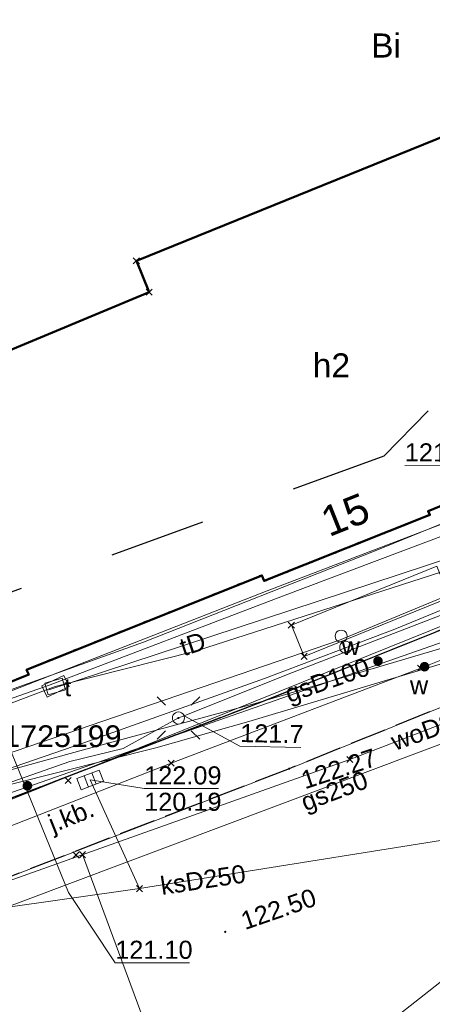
# Model space of a CAD drawing. Extents: x 6472695 to 6473494, y 5822279 to 5823456.
# Tile 16 of 49: x 6472926 to 6472943, y 5822608 to 5822649. Entities that reach past the tile are written whole.
import ezdxf
from ezdxf.enums import TextEntityAlignment as Align

# ---------------------------------------------------------------- set-up
doc = ezdxf.new("R2010")
doc.units = 0
for name, pattern in [('KROPK2', [1, 0.05, -0.95]), ('PRZER1-1', [1, 0.5, -0.5]), ('PRZER2-1', [1.5, 1, -0.5]), ('PRZER3-1', [2, 1.5, -0.5])]:
    doc.linetypes.add(name, pattern=pattern)
doc.layers.get('0').update_dxf_attribs({"color": 253, "linetype": 'CONTINUOUS'})
for name, color, linetype, lineweight in [('EGBO', 253, 'CONTINUOUS', 18), ('EGBU', 253, 'CONTINUOUS', 50), ('EGBU_O', 253, 'CONTINUOUS', 50), ('EGDE', 253, 'CONTINUOUS', 18), ('EGPG', 253, 'CONTINUOUS', 18), ('EGUG', 253, 'CONTINUOUS', 18), ('EGUG_O', 253, 'CONTINUOUS', 18), ('GEPADR_O', 253, 'CONTINUOUS', 18), ('GESJAE', 253, 'CONTINUOUS', 50), ('GSPPRB', 253, 'CONTINUOUS', 18), ('GSSINN', 253, 'CONTINUOUS', 18), ('GUPPRZ_O', 253, 'CONTINUOUS', 18), ('OSSH_O', 253, 'CONTINUOUS', 18), ('OTKC', 253, 'CONTINUOUS', 18), ('OTKJ', 7, 'CONTINUOUS', 30), ('OTKJ_O', 253, 'CONTINUOUS', 18), ('OTKK', 7, 'CONTINUOUS', 30), ('OTRS', 253, 'CONTINUOUS', 13), ('OTRS_O', 253, 'CONTINUOUS', 13), ('SUEO', 253, 'CONTINUOUS', 18), ('SUEP', 253, 'CONTINUOUS', 18), ('SUGP', 253, 'CONTINUOUS', 18), ('SUGP_O', 253, 'CONTINUOUS', 18), ('SUGW', 253, 'CONTINUOUS', 18), ('SUKK', 253, 'CONTINUOUS', 18), ('SUKP', 253, 'CONTINUOUS', 18), ('SUKP_O', 253, 'CONTINUOUS', 18), ('SUPK', 253, 'CONTINUOUS', 18), ('SUPP', 253, 'CONTINUOUS', 18), ('SUPW', 253, 'CONTINUOUS', 18), ('SUPW_O', 253, 'CONTINUOUS', 18), ('SUTP', 253, 'CONTINUOUS', 18), ('SUTP_O', 253, 'CONTINUOUS', 18), ('SUWP', 253, 'CONTINUOUS', 18), ('SUWP_O', 253, 'CONTINUOUS', 18), ('SUWW', 253, 'CONTINUOUS', 18), ('SUWW_O', 253, 'CONTINUOUS', 18)]:
    doc.layers.add(name, color=color, linetype=linetype, lineweight=lineweight)
doc.styles.add('Arial', font='Arial')

# ---------------------------------------------------------------- blocks, each defined once
blk = doc.blocks.new('D_GUPKKS1')
at = {"color": 0}
blk.add_lwpolyline([(0.5, -0.25), (-0.5, -0.25), (-0.5, 0.25), (0.5, 0.25)], close=True, dxfattribs=at)
for points in [[(-0.175, -0.25), (-0.175, 0.25)], [(0.175, -0.25), (0.175, 0.25)]]:
    blk.add_lwpolyline(points, dxfattribs=at)
blk = doc.blocks.new('D_GUPIWZ1_3')
at = {"color": 0}
blk.add_lwpolyline([(0.375, -0.25), (-0.375, -0.25), (-0.375, 0.25), (0.375, 0.25)], close=True, dxfattribs=at)
blk = doc.blocks.new('D_GUPWZA1')
blk.add_hatch(color=0).paths.add_polyline_path([(-0.2, 0), (-0.193185, -0.051764), (-0.173205, -0.1), (-0.141421, -0.141421), (-0.1, -0.173205), (-0.051764, -0.193185), (0, -0.2), (0.051764, -0.193185), (0.1, -0.173205), (0.141421, -0.141421), (0.173205, -0.1), (0.193185, -0.051764), (0.2, 0), (0.193185, 0.051764), (0.173205, 0.1), (0.141421, 0.141421), (0.1, 0.173205), (0.051764, 0.193185), (0, 0.2), (-0.051764, 0.193185), (-0.1, 0.173205), (-0.141421, 0.141421), (-0.173205, 0.1), (-0.193185, 0.051764)])
blk = doc.blocks.new('D_GSPWPS1')
blk.add_hatch(color=0).paths.add_polyline_path([(-0.045, 0), (-0.043467, -0.011647), (-0.038971, -0.0225), (-0.03182, -0.03182), (-0.0225, -0.038971), (-0.011647, -0.043467), (0, -0.045), (0.011647, -0.043467), (0.0225, -0.038971), (0.03182, -0.03182), (0.038971, -0.0225), (0.043467, -0.011647), (0.045, 0), (0.043467, 0.011647), (0.038971, 0.0225), (0.03182, 0.03182), (0.0225, 0.038971), (0.011647, 0.043467), (0, 0.045), (-0.011647, 0.043467), (-0.0225, 0.038971), (-0.03182, 0.03182), (-0.038971, 0.0225), (-0.043467, 0.011647)])
blk = doc.blocks.new('D_GSPPRB0')
at = {"color": 0, "lineweight": 18}
for points in [[(-0.12726, -0.12726), (0.12726, 0.12726)], [(-0.12726, 0.12726), (0.12726, -0.12726)]]:
    blk.add_lwpolyline(points, dxfattribs=at)
blk = doc.blocks.new('D_GEPPGD1_2')
blk.add_hatch(color=0).paths.add_polyline_path([(0, -0.045), (0.013906, -0.042798), (0.02645, -0.036406), (0.036406, -0.02645), (0.042798, -0.013906), (0.045, 0), (0.042798, 0.013906), (0.036406, 0.02645), (0.02645, 0.036406), (0.013906, 0.042798), (0, 0.045), (-0.013906, 0.042798), (-0.02645, 0.036406), (-0.036406, 0.02645), (-0.042798, 0.013906), (-0.045, 0), (-0.042798, -0.013906), (-0.036406, -0.02645), (-0.02645, -0.036406), (-0.013906, -0.042798)])
blk = doc.blocks.new('D_GUPGZA1')
blk.add_hatch(color=0).paths.add_polyline_path([(-0.2, 0), (-0.193185, -0.051764), (-0.173205, -0.1), (-0.141421, -0.141421), (-0.1, -0.173205), (-0.051764, -0.193185), (0, -0.2), (0.051764, -0.193185), (0.1, -0.173205), (0.141421, -0.141421), (0.173205, -0.1), (0.193185, -0.051764), (0.2, 0), (0.193185, 0.051764), (0.173205, 0.1), (0.141421, 0.141421), (0.1, 0.173205), (0.051764, 0.193185), (0, 0.2), (-0.051764, 0.193185), (-0.1, 0.173205), (-0.141421, 0.141421), (-0.173205, 0.1), (-0.193185, 0.051764)])
blk = doc.blocks.new('D_GEPIPP1')
at = {"color": 0}
blk.add_lwpolyline([(0, 0.25), (0.064705, 0.241481), (0.125, 0.216506), (0.176777, 0.176777), (0.216506, 0.125), (0.241481, 0.064705), (0.25, 0), (0.241481, -0.064705), (0.216506, -0.125), (0.176777, -0.176777), (0.125, -0.216506), (0.064705, -0.241481), (0, -0.25), (-0.064705, -0.241481), (-0.125, -0.216506), (-0.176777, -0.176777), (-0.216506, -0.125), (-0.241481, -0.064705), (-0.25, 0), (-0.241481, 0.064705), (-0.216506, 0.125), (-0.176777, 0.176777), (-0.125, 0.216506), (-0.064705, 0.241481)], close=True, dxfattribs=at)
blk = doc.blocks.new('D_GUPELA2')
blk.add_hatch(color=0).paths.add_polyline_path([(-0.001087, 0.044987), (0.011881, 0.043403), (0.021281, 0.03965), (0.030065, 0.033482), (0.038133, 0.023893), (0.043117, 0.012881), (0.044986, 0.001113), (0.044323, -0.007777), (0.040557, -0.019497), (0.033417, -0.030138), (0.024849, -0.037517), (0.013788, -0.042836), (0.002013, -0.044955), (-0.00982, -0.043916), (-0.020466, -0.040077), (-0.029541, -0.033946), (-0.036867, -0.025804), (-0.04187, -0.01649), (-0.04461, -0.005909), (-0.044532, 0.006476), (-0.041285, 0.017903), (-0.034764, 0.028574), (-0.024479, 0.03776), (-0.013449, 0.042943)])
at = {"color": 0}
for points in [[(-0.883883, 0.883883), (-0.53033, 0.53033)], [(0.883883, 0.883883), (0.53033, 0.53033)], [(-0.883883, -0.883883), (-0.53033, -0.53033)], [(0.883883, -0.883883), (0.53033, -0.53033)]]:
    blk.add_lwpolyline(points, dxfattribs=at)
blk = doc.blocks.new('D_GUPELA1')
at = {"color": 0}
blk.add_lwpolyline([(0, 0.25), (0.064705, 0.241481), (0.125, 0.216506), (0.176777, 0.176777), (0.216506, 0.125), (0.241481, 0.064705), (0.25, 0), (0.241481, -0.064705), (0.216506, -0.125), (0.176777, -0.176777), (0.125, -0.216506), (0.064705, -0.241481), (0, -0.25), (-0.064705, -0.241481), (-0.125, -0.216506), (-0.176777, -0.176777), (-0.216506, -0.125), (-0.241481, -0.064705), (-0.25, 0), (-0.241481, 0.064705), (-0.216506, 0.125), (-0.176777, 0.176777), (-0.125, 0.216506), (-0.064705, 0.241481)], close=True, dxfattribs=at)
blk = doc.blocks.new('D_GUPISN1')
at = {"color": 0}
blk.add_lwpolyline([(0, 0.25), (0.064705, 0.241481), (0.125, 0.216506), (0.176777, 0.176777), (0.216506, 0.125), (0.241481, 0.064705), (0.25, 0), (0.241481, -0.064705), (0.216506, -0.125), (0.176777, -0.176777), (0.125, -0.216506), (0.064705, -0.241481), (0, -0.25), (-0.064705, -0.241481), (-0.125, -0.216506), (-0.176777, -0.176777), (-0.216506, -0.125), (-0.241481, -0.064705), (-0.25, 0), (-0.241481, 0.064705), (-0.216506, 0.125), (-0.176777, 0.176777), (-0.125, 0.216506), (-0.064705, 0.241481)], close=True, dxfattribs=at)

msp = doc.modelspace()

# ---------------------------------------------------------------- linework, layer by layer
at = {"linetype": 'PRZER1-1', "ltscale": 8}
msp.add_lwpolyline([(6473015.972, 5822668.559), (6472994.902, 5822657.921), (6472974.069, 5822744.59), (6472961.713, 5822742.027), (6472954.353, 5822745.057), (6472947.022, 5822744.395), (6472948.935, 5822739.377), (6472963.077, 5822649.636), (6472954.471, 5822643.913), (6472941.488, 5822630.565), (6472903.408, 5822616.646), (6472870.365, 5822615.347)], dxfattribs=at)
at = {"layer": 'EGBU', "linetype": 'Continuous'}
msp.add_lwpolyline([(6472954.7, 5822632.982), (6472943.322, 5822628.281), (6472943.388, 5822628.125), (6472936.524, 5822625.382), (6472936.427, 5822625.612), (6472926.681, 5822621.698), (6472926.767, 5822621.495), (6472925.676, 5822621.057), (6472923.073, 5822620.01), (6472922.925, 5822619.951), (6472922.811, 5822620.303), (6472920.274, 5822628.168), (6472920.369, 5822628.199), (6472922.918, 5822629.024), (6472921.44, 5822633.27), (6472924.731, 5822634.644), (6472924.993, 5822634.537), (6472931.757, 5822637.364), (6472931.23, 5822638.661), (6472952.981, 5822647.494), (6472955.02, 5822642.482), (6472956.696, 5822638.36), (6472958.343, 5822634.312), (6472954.75, 5822632.862)], close=True, dxfattribs=at)
at = {"layer": 'EGDE', "linetype": 'Continuous'}
msp.add_lwpolyline([(6472958.343, 5822634.312), (6472954.75, 5822632.862), (6472954.7, 5822632.982), (6472943.322, 5822628.281), (6472943.388, 5822628.125), (6472936.524, 5822625.382), (6472936.427, 5822625.612), (6472926.681, 5822621.698), (6472926.767, 5822621.495), (6472922.925, 5822619.951), (6472922.811, 5822620.303), (6472919.101, 5822631.805), (6472914.703, 5822644.763), (6472911.527, 5822643.698), (6472911.142, 5822653.411), (6472931.301, 5822658.08), (6472946.312, 5822663.89)], close=True, dxfattribs=at)
msp.add_lwpolyline([(6472922.925, 5822619.951), (6472926.767, 5822621.495), (6472926.681, 5822621.698), (6472936.427, 5822625.612), (6472936.524, 5822625.382), (6472943.388, 5822628.125), (6472943.322, 5822628.281), (6472954.7, 5822632.982), (6472954.75, 5822632.862), (6472958.343, 5822634.312), (6472966.067, 5822637.488), (6472970.323, 5822639.237), (6472971.555, 5822639.699), (6472942.484, 5822600.286), (6472904.255, 5822582.798)], dxfattribs=at)
at = {"layer": 'EGUG', "linetype": 'PRZER1-1'}
msp.add_lwpolyline([(6472925.676, 5822621.057), (6472926.767, 5822621.495), (6472926.681, 5822621.698), (6472936.427, 5822625.612), (6472936.524, 5822625.382), (6472943.388, 5822628.125), (6472943.322, 5822628.281), (6472954.7, 5822632.982), (6472954.75, 5822632.862), (6472958.343, 5822634.312), (6472966.067, 5822637.488), (6472970.323, 5822639.237), (6472971.555, 5822639.699), (6472993.586, 5822651.164), (6472997.964, 5822653.729), (6473019.754, 5822666.385)], dxfattribs=at)
msp.add_lwpolyline([(6472946.312, 5822663.89), (6472958.343, 5822634.312), (6472954.75, 5822632.862), (6472954.7, 5822632.982), (6472943.322, 5822628.281), (6472943.388, 5822628.125), (6472936.524, 5822625.382), (6472936.427, 5822625.612), (6472926.681, 5822621.698), (6472926.767, 5822621.495), (6472925.676, 5822621.057), (6472923.073, 5822620.01), (6472922.925, 5822619.951), (6472922.811, 5822620.303), (6472919.101, 5822631.805), (6472914.703, 5822644.763), (6472911.527, 5822643.698), (6472911.142, 5822653.411), (6472931.301, 5822658.08)], close=True, dxfattribs=at)
at = {"layer": 'GESJAE', "linetype": 'KROPK2'}
for points in [[(6472983.712, 5822683.306), (6472985.511, 5822675.128), (6472989.405, 5822656.048), (6472990.114, 5822652.615), (6472993.586, 5822651.164), (6472971.555, 5822639.699), (6472970.323, 5822639.237), (6472966.067, 5822637.488), (6472958.343, 5822634.312), (6472954.75, 5822632.862), (6472954.7, 5822632.982), (6472943.322, 5822628.281), (6472943.388, 5822628.125), (6472936.524, 5822625.382), (6472936.427, 5822625.612), (6472926.681, 5822621.698), (6472926.767, 5822621.495), (6472922.925, 5822619.951)], [(6472922.925, 5822619.951), (6472926.767, 5822621.495), (6472926.681, 5822621.698), (6472936.427, 5822625.612), (6472936.524, 5822625.382), (6472943.388, 5822628.125), (6472943.322, 5822628.281), (6472954.7, 5822632.982), (6472954.75, 5822632.862), (6472958.343, 5822634.312), (6472966.067, 5822637.488), (6472970.323, 5822639.237), (6472971.555, 5822639.699), (6472993.586, 5822651.164), (6472997.964, 5822653.729), (6473019.754, 5822666.385)]]:
    msp.add_lwpolyline(points, dxfattribs=at)
at = {"layer": 'GSSINN', "linetype": 'Continuous'}
for points in [[(6472970.195, 5822633.963), (6472956.347, 5822625.208), (6472937.557, 5822617.589), (6472921.148, 5822611.238), (6472917.563, 5822610.069), (6472905.89, 5822607.335), (6472886.237, 5822606.55), (6472894.961, 5822608.099), (6472896.924, 5822608.445), (6472904.851, 5822609.86), (6472912.221, 5822611.642), (6472920.28, 5822614.161), (6472936.274, 5822620.31), (6472963.743, 5822631.359), (6472965.102, 5822631.906)], [(6472938.178, 5822622.251), (6472944.201, 5822624.693), (6472943.675, 5822625.991), (6472937.652, 5822623.548)]]:
    msp.add_lwpolyline(points, close=True, dxfattribs=at)
at = {"layer": 'GUPPRZ_O', "linetype": 'Continuous', "flags": 128}
for points in [[(6472950.765, 5822626.651), (6472944.871, 5822630.159), (6472942.351, 5822630.173)], [(6472933.205, 5822619.791), (6472935.522, 5822618.524), (6472938.041, 5822618.475)], [(6472929.313, 5822617.124), (6472931.552, 5822616.766), (6472934.632, 5822616.766)], [(6472928.416, 5822612.458), (6472930.354, 5822609.529), (6472933.434, 5822609.529)]]:
    msp.add_lwpolyline(points, dxfattribs=at)
at = {"layer": 'OTKC', "linetype": 'PRZER2-1'}
msp.add_lwpolyline([(6472970.625, 5822653.797), (6472972.294, 5822645.542), (6472969.683, 5822646.726), (6472968.717, 5822644.812), (6472968.928, 5822643.957), (6472967.58, 5822642.768), (6472966.039, 5822641.747), (6472966.067, 5822637.488), (6472958.343, 5822634.312), (6472954.75, 5822632.862), (6472954.7, 5822632.982), (6472943.322, 5822628.281), (6472943.388, 5822628.125), (6472936.524, 5822625.382), (6472936.427, 5822625.612), (6472926.681, 5822621.698), (6472926.767, 5822621.495), (6472925.676, 5822621.057)], dxfattribs=at)
msp.add_lwpolyline([(6472920.28, 5822614.161), (6472936.274, 5822620.31), (6472963.743, 5822631.359), (6472963.291, 5822632.502), (6472964.656, 5822633.021), (6472965.102, 5822631.906), (6472971.892, 5822634.642, 0.106878), (6472974.689, 5822636.685, 0.129744), (6472976.847, 5822641.334)], format="xyb", dxfattribs=at)
at = {"layer": 'OTKJ', "linetype": 'PRZER3-1'}
for points in [[(6472976.704, 5822644.787, -0.100733), (6472976.847, 5822641.334, -0.053678), (6472976.245, 5822639.27, -0.201721), (6472971.892, 5822634.642), (6472970.195, 5822633.963), (6472956.347, 5822625.208), (6472937.557, 5822617.589)], [(6472937.557, 5822617.589), (6472921.148, 5822611.238), (6472917.563, 5822610.069), (6472905.89, 5822607.335), (6472886.237, 5822606.55), (6472884.992, 5822606.373), (6472882.916, 5822606.302), (6472879.44, 5822606.184), (6472877.4, 5822606.114), (6472870.061, 5822605.887), (6472859.31, 5822605.57), (6472846.823, 5822605.981), (6472833.733, 5822605.844), (6472819.889, 5822605.723, -0.227899), (6472816.061, 5822607.584, -0.212926), (6472815.023, 5822611.328)]]:
    msp.add_lwpolyline(points, format="xyb", dxfattribs=at)
msp.add_lwpolyline([(6472937.557, 5822617.589), (6472921.148, 5822611.238), (6472917.563, 5822610.069), (6472905.89, 5822607.335), (6472886.237, 5822606.55), (6472890.491, 5822607.311), (6472894.961, 5822608.099), (6472896.924, 5822608.445), (6472904.851, 5822609.86), (6472912.221, 5822611.642), (6472920.28, 5822614.161), (6472936.274, 5822620.31), (6472963.743, 5822631.359), (6472965.102, 5822631.906), (6472970.195, 5822633.963), (6472956.347, 5822625.208)], close=True, dxfattribs=at)
at = {"layer": 'OTKK', "linetype": 'Continuous'}
msp.add_lwpolyline([(6472870.061, 5822605.887), (6472877.4, 5822606.114), (6472879.44, 5822606.184), (6472882.916, 5822606.302), (6472884.992, 5822606.373), (6472885.217, 5822606.381), (6472890.491, 5822607.311), (6472894.961, 5822608.099), (6472896.924, 5822608.445), (6472899.055, 5822608.82), (6472904.508, 5822609.793), (6472904.851, 5822609.86), (6472912.221, 5822611.642), (6472920.28, 5822614.161), (6472936.274, 5822620.31), (6472955.901, 5822628.198), (6472963.743, 5822631.359), (6472965.102, 5822631.906), (6472971.892, 5822634.642, 0.106878), (6472974.689, 5822636.685, 0.07554), (6472976.245, 5822639.27, 0.16404), (6472976.704, 5822644.787)], format="xyb", dxfattribs=at)
at = {"layer": 'SUEP', "linetype": 'Continuous'}
for points in [[(6472972.155, 5822636.688), (6472960.815, 5822631.7), (6472939.639, 5822622.927), (6472913.326, 5822613.902), (6472914.804, 5822602.634), (6472916.838, 5822598.346), (6472914.18, 5822597.679), (6472907.354, 5822596.949), (6472904.194, 5822586.576)], [(6472969.382, 5822634.225), (6472966.579, 5822636.571), (6472954.066, 5822631.641), (6472936.642, 5822624.964), (6472923.247, 5822619.733), (6472915.95, 5822617.291)], [(6472972.293, 5822636.256), (6472961.144, 5822631.164), (6472951.807, 5822627.453), (6472941.937, 5822623.386), (6472936.541, 5822621.33), (6472929.051, 5822618.665), (6472916.696, 5822614.397), (6472913.378, 5822613.29), (6472913.327, 5822612.864), (6472916.29, 5822602.169), (6472916.737, 5822600.68)], [(6472913.134, 5822612.665), (6472916.482, 5822613.685), (6472928.47, 5822617.89), (6472930.676, 5822618.426), (6472932.972, 5822619.695), (6472933.205, 5822619.791), (6472937.52, 5822621.518), (6472950.537, 5822626.545), (6472950.765, 5822626.651), (6472967.747, 5822633.993), (6472968.304, 5822634.217), (6472970.382, 5822635.482), (6472971.134, 5822635.083), (6472971.893, 5822635.28)], [(6472809.571, 5822607.091), (6472820.186, 5822606.314), (6472824.445, 5822606.356), (6472846.249, 5822608.018), (6472854.842, 5822608.588), (6472865, 5822609.069), (6472875.829, 5822609.9), (6472878.018, 5822609.681), (6472890.847, 5822609.944), (6472897.164, 5822610.164), (6472903.776, 5822610.47), (6472911.044, 5822611.739), (6472913.86, 5822612.311), (6472925.2, 5822615.986), (6472939.135, 5822621.595), (6472949.341, 5822625.712), (6472957.879, 5822629.474), (6472966.604, 5822633.42), (6472970.331, 5822635.091), (6472971.693, 5822635.106)]]:
    msp.add_lwpolyline(points, dxfattribs=at)
at = {"layer": 'SUGP', "linetype": 'Continuous'}
for points in [[(6473060.762, 5822682.154), (6473056.502, 5822679.312), (6473052.805, 5822676.542), (6473046.761, 5822672.759), (6473041.277, 5822669.468), (6473031.837, 5822663.852), (6473023.46, 5822658.7), (6473007.612, 5822649.302), (6472999.899, 5822644.879), (6472992.555, 5822641.191), (6472975.2, 5822632.733), (6472956.497, 5822626.204), (6472950.147, 5822623.816), (6472935.893, 5822619.553)], [(6472914.378, 5822607.526), (6472953.165, 5822622.116), (6472979.966, 5822631.813), (6472982.28, 5822632.57), (6472985.408, 5822641.071), (6472999.454, 5822649.641), (6473016.449, 5822659.714), (6473037.145, 5822671.886), (6473044.558, 5822676.253), (6473045.511, 5822676.808)], [(6472980.277, 5822635.544), (6472979.854, 5822635.358), (6472974.39, 5822633.038), (6472956.278, 5822626.691), (6472949.615, 5822624.294), (6472936.148, 5822620.29)], [(6472922.086, 5822633.54), (6472921.777, 5822634.278), (6472919.842, 5822633.47), (6472920.15, 5822632.732), (6472928.416, 5822612.458)], [(6472922.557, 5822615.389), (6472955.777, 5822626.992), (6472972.883, 5822633.557)], [(6472854.118, 5822608.344), (6472858.141, 5822608.703), (6472864.384, 5822609.238), (6472881.275, 5822610.703), (6472896.52, 5822610.988), (6472903.694, 5822612.512), (6472910.733, 5822614.036), (6472919.933, 5822615.875), (6472929.041, 5822618.38), (6472936.148, 5822620.29)], [(6472834.744, 5822606.845), (6472848.533, 5822607.73), (6472861.408, 5822608.514), (6472880.504, 5822610.113), (6472895.674, 5822611.381), (6472904.198, 5822612.107), (6472912.088, 5822613.831), (6472920.12, 5822615.46), (6472932.031, 5822618.453), (6472935.893, 5822619.553)]]:
    msp.add_lwpolyline(points, dxfattribs=at)
at = {"layer": 'SUKP', "linetype": 'Continuous'}
for points in [[(6472929.313, 5822617.124), (6472931.361, 5822612.614)], [(6472953.18, 5822616.103), (6472931.361, 5822612.614), (6472893.171, 5822607.184)], [(6472953.18, 5822616.103), (6472927.238, 5822595.675)]]:
    msp.add_lwpolyline(points, dxfattribs=at)
at = {"layer": 'SUPK', "linetype": 'Continuous'}
msp.add_lwpolyline([(6472927.311, 5822621.031), (6472927.534, 5822620.555), (6472928.445, 5822620.995), (6472928.228, 5822621.458)], close=True, dxfattribs=at)
at = {"layer": 'SUTP', "linetype": 'Continuous'}
for points in [[(6472927.6, 5822620.864), (6472957.763, 5822630.809), (6472990.464, 5822646.012)], [(6472909.593, 5822614.477), (6472918.977, 5822618.351), (6472931.522, 5822622.841), (6472941.117, 5822626.632), (6472964.763, 5822636.275), (6472974.821, 5822639.893)], [(6472974.821, 5822639.893), (6472974.813, 5822639.111), (6472960.951, 5822633.773), (6472950.009, 5822629.543), (6472937.281, 5822624.756), (6472927.662, 5822621.065), (6472918.959, 5822618.02), (6472909.593, 5822614.477)], [(6472974.574, 5822639.003), (6472957.763, 5822630.809), (6472927.6, 5822620.864)], [(6472958.427, 5822630.453), (6472933.719, 5822622.475), (6472927.863, 5822620.998), (6472919.065, 5822617.667), (6472909.593, 5822614.477)]]:
    msp.add_lwpolyline(points, dxfattribs=at)
at = {"layer": 'SUWP', "linetype": 'Continuous'}
for points in [[(6473140.32, 5822709.22), (6473139.926, 5822708.7), (6473114.692, 5822699.857), (6473111.144, 5822698.613), (6473105.054, 5822696.282), (6473100.269, 5822694.449), (6473080.868, 5822687.32), (6473065.658, 5822681.322), (6473050.319, 5822673.096), (6473032.167, 5822663.287), (6473009.452, 5822650.965), (6472999.137, 5822645.553), (6472998.414, 5822643.996), (6472989.869, 5822638.932), (6472984.831, 5822636.147), (6472966.436, 5822628.153), (6472940.074, 5822617.973), (6472918.653, 5822610.339), (6472899.747, 5822603.671), (6472872.493, 5822601.192), (6472854.019, 5822600.523), (6472849.725, 5822600.355), (6472833.974, 5822600.941), (6472817.874, 5822601.443)], [(6472915.616, 5822611.146), (6472932.668, 5822617.823), (6472943.011, 5822621.759), (6472946.818, 5822623.281), (6472950.146, 5822624.478), (6472981.75, 5822636.878)], [(6472928.998, 5822614.026), (6472932.394, 5822604.831), (6472941.083, 5822598.475)]]:
    msp.add_lwpolyline(points, dxfattribs=at)

# ---------------------------------------------------------------- block references
at = {"layer": 'EGBO', "linetype": 'Continuous'}
for p in [(6472939.715, 5822623.09), (6472939.903, 5822622.626)]:
    msp.add_blockref('D_GEPIPP1', p, dxfattribs=at)
at = {"layer": 'EGPG', "linetype": 'Continuous'}
for p in [(6472943.322, 5822628.281), (6472943.388, 5822628.125), (6472936.427, 5822625.612), (6472936.524, 5822625.382), (6472926.681, 5822621.698), (6472926.767, 5822621.495)]:
    msp.add_blockref('D_GEPPGD1_2', p, dxfattribs=at)
at = {"layer": 'GSPPRB', "linetype": 'Continuous'}
for p in [(6472931.23, 5822638.661), (6472931.757, 5822637.364), (6472937.652, 5822623.548), (6472938.178, 5822622.251), (6472943.011, 5822621.759), (6472940.074, 5822617.973), (6472932.668, 5822617.823), (6472928.4, 5822617.103), (6472928.4, 5822617.103), (6472928.4, 5822617.103), (6472928.73, 5822614.01), (6472928.73, 5822614.01), (6472928.73, 5822614.01), (6472928.73, 5822614.01), (6472928.998, 5822614.026), (6472931.361, 5822612.614)]:
    msp.add_blockref('D_GSPPRB0', p, dxfattribs=at)
at = {"layer": 'OTRS', "linetype": 'Continuous'}
for p in [(6472937.557, 5822617.589), (6472934.91, 5822610.82)]:
    msp.add_blockref('D_GSPWPS1', p, dxfattribs=at)
at = {"layer": 'SUEO', "linetype": 'Continuous'}
for name in ['D_GUPELA2', 'D_GUPELA1']:
    msp.add_blockref(name, (6472932.972, 5822619.695), dxfattribs=at)
at = {"layer": 'SUGW', "linetype": 'Continuous'}
msp.add_blockref('D_GUPGZA1', (6472926.715, 5822616.881), dxfattribs=at)
at = {"layer": 'SUKK', "linetype": 'Continuous', "rotation": 20.93121397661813}
msp.add_blockref('D_GUPKKS1', (6472929.313, 5822617.124), dxfattribs=at)
at = {"layer": 'SUPP', "linetype": 'Continuous'}
msp.add_blockref('D_GUPISN1', (6472932.972, 5822619.695), dxfattribs=at)
at = {"layer": 'SUPW', "linetype": 'Continuous', "rotation": 195.7870210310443}
msp.add_blockref('D_GUPIWZ1_3', (6472927.863, 5822620.998), dxfattribs=at)
at = {"layer": 'SUWW', "linetype": 'Continuous'}
msp.add_blockref('D_GUPWZA1', (6472941.241, 5822622.052), dxfattribs=at)
at = {"layer": 'SUWW', "linetype": 'Continuous', "rotation": 107.258084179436}
msp.add_blockref('D_GUPWZA1', (6472943.171, 5822621.823), dxfattribs=at)

# ---------------------------------------------------------------- texts
at = {"layer": 'EGBU_O', "linetype": 'Continuous', "style": 'Arial'}
msp.add_text('h2', height=1, dxfattribs=at).set_placement((6472939.309, 5822633.825, 10.8), align=Align.CENTER)
at = {"layer": 'EGUG_O', "linetype": 'Continuous', "style": 'Arial'}
msp.add_text('Bi', height=1, dxfattribs=at).set_placement((6472941.575, 5822647.098, 10.8), align=Align.CENTER)
at = {"layer": 'GEPADR_O', "linetype": 'Continuous', "style": 'Arial'}
msp.add_text('15', height=1.25, rotation=21.7808, dxfattribs=at).set_placement((6472939.21, 5822627.193, 10.8))
at = {"layer": 'GUPPRZ_O', "linetype": 'Continuous', "style": 'Arial'}
for s, rotation, p in [('121.3', 359.6903, (6472942.352, 5822630.345, 10.8)), ('121.7', 358.8851, (6472935.525, 5822618.697, 10.8))]:
    msp.add_text(s, height=0.75, rotation=rotation, dxfattribs=at).set_placement(p)
for s, p in [('122.09', (6472931.552, 5822616.938, 10.8)), ('120.19', (6472931.552, 5822615.843, 10.8)), ('121.10', (6472930.354, 5822609.702, 10.8))]:
    msp.add_text(s, height=0.75, dxfattribs=at).set_placement(p)
at = {"layer": 'OSSH_O', "linetype": 'Continuous', "style": 'Arial'}
msp.add_text('61801725199', height=0.9, dxfattribs=at).set_placement((6472922.922, 5822618.489, 10.8))
at = {"layer": 'OTKJ_O', "linetype": 'Continuous', "style": 'Arial'}
msp.add_text('j.kb.', height=0.75, rotation=21.9708, dxfattribs=at).set_placement((6472928.664, 5822615.284, 10.8), align=Align.CENTER)
at = {"layer": 'OTRS_O', "linetype": 'Continuous', "style": 'Arial'}
for s, rotation, p in [('122.27', 18.2255, (6472938.213, 5822616.733, 10.8)), ('122.50', 19.0197, (6472935.727, 5822610.893, 10.8))]:
    msp.add_text(s, height=0.75, rotation=rotation, dxfattribs=at).set_placement(p)
at = {"layer": 'SUGP_O', "linetype": 'Continuous', "style": 'Arial'}
for s, rotation, p in [('gsD100', 19.2531, (6472939.264, 5822620.913, 10.8)), ('gs250', 20.6133, (6472939.563, 5822616.321, 10.8))]:
    msp.add_text(s, height=0.75, rotation=rotation, dxfattribs=at).set_placement(p, align=Align.CENTER)
at = {"layer": 'SUKP_O', "linetype": 'Continuous', "style": 'Arial'}
msp.add_text('ksD250', height=0.75, rotation=8.5717, dxfattribs=at).set_placement((6472934.045, 5822612.614, 10.8), align=Align.CENTER)
at = {"layer": 'SUPW_O', "linetype": 'Continuous', "style": 'Arial'}
msp.add_text('t', height=0.75, dxfattribs=at).set_placement((6472928.533, 5822620.599, 10.8), align=Align.RIGHT)
at = {"layer": 'SUTP_O', "linetype": 'Continuous', "style": 'Arial'}
msp.add_text('tD', height=0.75, rotation=18.2474, dxfattribs=at).set_placement((6472933.679, 5822622.414, 10.8), align=Align.CENTER)
at = {"layer": 'SUWP_O', "linetype": 'Continuous', "style": 'Arial'}
msp.add_text('woD200', height=0.75, rotation=19.6159, dxfattribs=at).set_placement((6472943.76, 5822618.975, 10.8), align=Align.CENTER)
at = {"layer": 'SUWW_O', "linetype": 'Continuous', "style": 'Arial'}
for p in [(6472940.491, 5822622.302, 10.8), (6472943.322, 5822620.68, 10.8)]:
    msp.add_text('w', height=0.75, dxfattribs=at).set_placement(p, align=Align.RIGHT)

doc.saveas('drawing.dxf')
